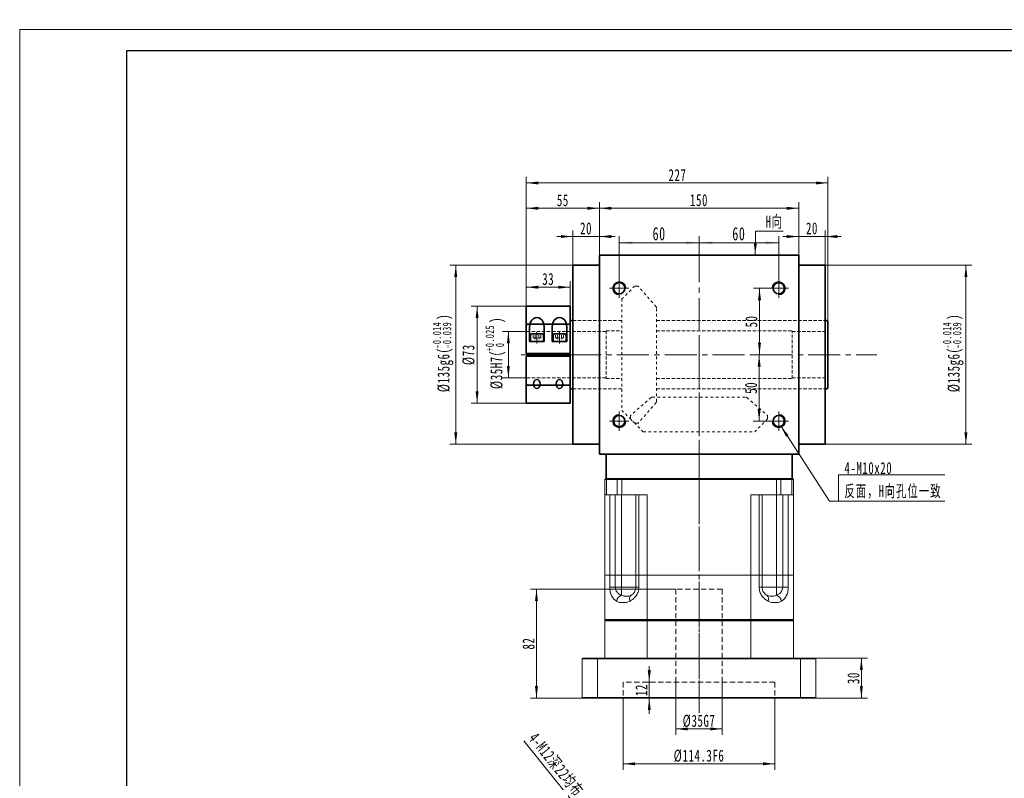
# Model space of a CAD drawing. Header units: millimetres. Extents: x 1532 to 2885, y -158 to 806.
# Tile 2 of 3: x 1532 to 2273, y 235 to 806. Entities that reach past the tile are written whole.
import ezdxf

# ---------------------------------------------------------------- set-up
doc = ezdxf.new("R2010")
doc.units = ezdxf.units.MM
doc.header["$LTSCALE"] = 2
for name, pattern in [('CENTER', [10.16, 6.35, -1.27, 1.27, -1.27]), ('DASHED', [0.75, 0.5, -0.25]), ('HIDDEN', [1.905, 1.27, -0.635]), ('点画线', [18, 12, -2, 2, -2]), ('虚线', [2, 1, -1])]:
    doc.linetypes.add(name, pattern=pattern)
doc.layers.get('0').update_dxf_attribs({"lineweight": 18})
for name, color, linetype, lineweight in [('3中心线层', 1, 'CENTER', 18), ('4虚线层', 6, 'DASHED', 18), ('EB0', 7, 'Continuous', 35), ('中心线层', 1, '点画线', 18), ('图框_外框线', 7, 'Continuous', 18), ('尺寸线层', 3, 'Continuous', 18), ('粗实线层', 7, 'Continuous', 35), ('虚线层', 6, '虚线', 18)]:
    doc.layers.add(name, color=color, linetype=linetype, lineweight=lineweight)
doc.styles.add('标准', font='txt', dxfattribs={"width": 0.667})
doc.dimstyles.new('a4-1-1.5', dxfattribs={"dimtxt": 4.5, "dimasz": 4.5, "dimexe": 2.25, "dimexo": 0, "dimgap": 0.75, "dimtad": 1, "dimdec": 3, "dimdsep": 46, "dimtxsty": '标准', "dimblk": '_CAXARROW', "dimcen": 0, "dimdle": 9, "dimazin": 2, "dimtfac": 0.707107, "dimtdec": 3, "dimtix": 1, "dimtmove": 2, "dimatfit": 3, "dimfxl": 0, "dimfrac": 2, "dimtolj": 1, "dimarcsym": 0})
doc.dimstyles.new('a4-1-3', dxfattribs={"dimtxt": 9, "dimasz": 9, "dimexe": 4.5, "dimexo": 0, "dimgap": 1.5, "dimtad": 1, "dimdec": 3, "dimdsep": 46, "dimtxsty": '标准', "dimblk": '_CAXARROW', "dimcen": 0, "dimdle": 18, "dimazin": 2, "dimtfac": 0.707107, "dimtdec": 3, "dimtix": 1, "dimtmove": 2, "dimatfit": 3, "dimfxl": 0, "dimfrac": 2, "dimtolj": 1, "dimarcsym": 0})

# ---------------------------------------------------------------- blocks, each defined once
blk = doc.blocks.new('*X7')
at = {"layer": '尺寸线层', "linetype": 'Continuous'}
for points in [[(1967.95, 193.07), (1963.16, 200.77), (1961.41, 199.36)], [(1975.5, 183.75), (1982.04, 177.46), (1980.29, 176.04)]]:
    blk.add_hatch(color=0, dxfattribs=at).paths.add_polyline_path(points, flags=0)
at = {"layer": '尺寸线层', "color": 0, "linetype": 'Continuous'}
blk.add_line((1911.49, 262.8), (1983.06, 174.42), dxfattribs=at)
at = {"layer": '尺寸线层', "color": 0, "insert": (1935.68, 244.69), "char_height": 9, "width": 117.2052, "attachment_point": 5, "rotation": 309.00096, "line_spacing_factor": 1.15057, "style": '标准'}
blk.add_mtext('\\T1.1;4-M12深22均布', dxfattribs=at)
blk = doc.blocks.new('_CAXARROW')
blk.add_hatch(color=0).paths.add_polyline_path([(0, 0), (-1, 0.125), (-1, -0.125)], flags=0)
blk = doc.blocks.new('45fgfg_1')
at = {"layer": '中心线层'}
for p, q in [((-24.5, -14.63), (-24.5, -5.8)), ((-7.5, -14.63), (-7.5, -5.8)), ((3.5, -23), (-35.5, -23))]:
    blk.add_line(p, q, dxfattribs=at)
at = {"layer": '粗实线层'}
for p, q in [((0.5, 13.5), (-32.5, 13.5)), ((-32.5, 13.5), (-32.5, -22)), ((0.5, 13.5), (0.5, -22)), ((-30, -13), (-30, -2.01)), ((-20.59, -7.3), (-28.41, -7.3)), ((-19, -13), (-19, -2.01)), ((-13, -13), (-13, -2.01)), ((-3.59, -7.3), (-11.41, -7.3)), ((-2, -13), (-2, -2.01)), ((-30, -13), (-19, -13)), ((-29.39, -8.28), (-29.39, -13)), ((-29.39, -13), (-19.61, -13)), ((-19.61, -13), (-19.61, -8.28)), ((-13, -13), (-2, -13)), ((-12.39, -8.28), (-12.39, -13)), ((-12.39, -13), (-2.61, -13)), ((-2.61, -13), (-2.61, -8.28)), ((-32.5, -22), (0.5, -22)), ((-32.5, -24), (0.5, -24)), ((-32.5, -24), (-32.5, -59.5)), ((0.5, -24), (0.5, -59.5)), ((-32.5, -59.5), (0.5, -59.5))]:
    blk.add_line(p, q, dxfattribs=at)
at = {"layer": '粗实线层', "color": 6, "linetype": '虚线'}
for p, q in [((-32, 0), (-32.5, 0.5)), ((-32, 0), (0, 0)), ((0, 0), (0.5, 0.5)), ((-32, -46), (-32.5, -46.5)), ((-32, -46), (0, -46)), ((0, -46), (0.5, -46.5))]:
    blk.add_line(p, q, dxfattribs=at)
at = {"layer": '粗实线层'}
for centre, start, end in [((-28.41, -8.28), 90, 180), ((-20.59, -8.28), 0, 90), ((-11.41, -8.28), 90, 180), ((-3.59, -8.28), 0, 90)]:
    blk.add_arc(centre, 0.978, start, end, dxfattribs=at)
for centre in [(-24.5, -2.01), (-7.5, -2.01)]:
    blk.add_ellipse(centre, major_axis=(0, 6.94), ratio=0.792286, start_param=4.712389, end_param=7.853982, dxfattribs=at)
for centre in [(-24.5, -45.1), (-7.5, -45.1)]:
    blk.add_ellipse(centre, major_axis=(0, 3.39), ratio=0.736723, dxfattribs=at)
at = {"layer": '虚线层'}
for p, q in [((-27.39, -10.3), (-27.39, -7.3)), ((-25.94, -10.3), (-25.94, -7.3)), ((-23.06, -10.3), (-23.06, -7.3)), ((-21.61, -10.3), (-21.61, -7.3)), ((-10.39, -10.3), (-10.39, -7.3)), ((-8.94, -10.3), (-8.94, -7.3)), ((-6.06, -10.3), (-6.06, -7.3)), ((-4.61, -10.3), (-4.61, -7.3)), ((-27.39, -10.3), (-24.5, -11.97)), ((-21.61, -10.3), (-24.5, -11.97)), ((-10.39, -10.3), (-7.5, -11.97)), ((-4.61, -10.3), (-7.5, -11.97))]:
    blk.add_line(p, q, dxfattribs=at)
for centre, radius, start, end in [((-26.67, -8.86), 1.61, 243.43495, 296.56505), ((-24.5, -4.82), 5.67, 255.25287, 284.74713), ((-22.33, -8.86), 1.61, 243.43495, 296.56505), ((-9.67, -8.86), 1.61, 243.43495, 296.56505), ((-7.5, -4.82), 5.67, 255.25287, 284.74713), ((-5.33, -8.86), 1.61, 243.43495, 296.56505)]:
    blk.add_arc(centre, radius, start, end, dxfattribs=at)
blk = doc.blocks.new('*X11')
at = {"layer": '尺寸线层', "linetype": 'Continuous'}
for points in [[(1983.43, 637.86), (1993.33, 639.09), (1993.33, 636.62)], [(2043.43, 637.86), (2033.53, 639.09), (2033.53, 636.62)]]:
    blk.add_hatch(color=0, dxfattribs=at).paths.add_polyline_path(points, flags=0)
at = {"layer": '尺寸线层', "color": 0, "linetype": 'Continuous'}
for p, q in [((1983.43, 610.82), (1983.43, 642.81)), ((1983.43, 637.86), (2043.43, 637.86)), ((2043.43, 631.57), (2043.43, 642.81))]:
    blk.add_line(p, q, dxfattribs=at)
at = {"layer": '尺寸线层', "color": 0, "insert": (2013.43, 644.56), "char_height": 9.9, "width": 19.8, "attachment_point": 5, "line_spacing_factor": 1.15057, "style": '标准'}
blk.add_mtext('\\T1.1;60', dxfattribs=at)
blk = doc.blocks.new('*X12')
at = {"layer": '尺寸线层', "linetype": 'Continuous'}
for points in [[(2043.43, 637.86), (2053.33, 636.62), (2053.33, 639.09)], [(2103.43, 637.86), (2093.53, 636.62), (2093.53, 639.09)]]:
    blk.add_hatch(color=0, dxfattribs=at).paths.add_polyline_path(points, flags=0)
at = {"layer": '尺寸线层', "color": 0, "linetype": 'Continuous'}
for p, q in [((2043.43, 631.57), (2043.43, 642.81)), ((2103.43, 637.86), (2043.43, 637.86)), ((2103.43, 610.82), (2103.43, 642.81))]:
    blk.add_line(p, q, dxfattribs=at)
at = {"layer": '尺寸线层', "color": 0, "insert": (2073.43, 644.56), "char_height": 9.9, "width": 19.8, "attachment_point": 5, "line_spacing_factor": 1.15057, "style": '标准'}
blk.add_mtext('\\T1.1;60', dxfattribs=at)
blk = doc.blocks.new('*X13')
at = {"layer": '尺寸线层', "linetype": 'Continuous'}
for points in [[(1968.43, 663.79), (1977.43, 664.91), (1977.43, 662.66)], [(2118.43, 663.79), (2109.43, 664.91), (2109.43, 662.66)]]:
    blk.add_hatch(color=0, dxfattribs=at).paths.add_polyline_path(points, flags=0)
at = {"layer": '尺寸线层', "color": 0, "linetype": 'Continuous'}
for p, q in [((1968.43, 628.57), (1968.43, 668.29)), ((2118.43, 628.57), (2118.43, 668.29)), ((1968.43, 663.79), (2118.43, 663.79))]:
    blk.add_line(p, q, dxfattribs=at)
at = {"layer": '尺寸线层', "color": 0, "insert": (2043.43, 669.88), "char_height": 9, "width": 26.8287, "attachment_point": 5, "line_spacing_factor": 1.15057, "style": '标准'}
blk.add_mtext('\\T1.1;150', dxfattribs=at)
blk = doc.blocks.new('*X14')
at = {"layer": '尺寸线层', "linetype": 'Continuous'}
for points in [[(1948.43, 642.52), (1939.43, 641.39), (1939.43, 643.64)], [(1968.43, 642.52), (1977.43, 641.39), (1977.43, 643.64)]]:
    blk.add_hatch(color=0, dxfattribs=at).paths.add_polyline_path(points, flags=0)
at = {"layer": '尺寸线层', "color": 0, "linetype": 'Continuous'}
for p, q in [((1948.43, 621.07), (1948.43, 647.02)), ((1968.43, 628.57), (1968.43, 647.02)), ((1980.43, 642.52), (1936.43, 642.52))]:
    blk.add_line(p, q, dxfattribs=at)
at = {"layer": '尺寸线层', "color": 0, "insert": (1958.43, 648.61), "char_height": 9, "width": 18.0996, "attachment_point": 5, "line_spacing_factor": 1.15057, "style": '标准'}
blk.add_mtext('\\T1.1;20', dxfattribs=at)
blk = doc.blocks.new('*X15')
at = {"layer": '尺寸线层', "linetype": 'Continuous'}
for points in [[(1913.43, 663.79), (1922.43, 662.66), (1922.43, 664.91)], [(1968.43, 663.79), (1959.43, 662.66), (1959.43, 664.91)]]:
    blk.add_hatch(color=0, dxfattribs=at).paths.add_polyline_path(points, flags=0)
at = {"layer": '尺寸线层', "color": 0, "linetype": 'Continuous'}
for p, q in [((1913.43, 590.07), (1913.43, 668.29)), ((1968.43, 628.57), (1968.43, 668.29)), ((1968.43, 663.79), (1913.43, 663.79))]:
    blk.add_line(p, q, dxfattribs=at)
at = {"layer": '尺寸线层', "color": 0, "insert": (1940.93, 669.8), "char_height": 9, "width": 18.0264, "attachment_point": 5, "line_spacing_factor": 1.15057, "style": '标准'}
blk.add_mtext('\\T1.1;55', dxfattribs=at)
blk = doc.blocks.new('*X16')
at = {"layer": '尺寸线层', "linetype": 'Continuous'}
for points in [[(1913.43, 604.36), (1922.43, 603.24), (1922.43, 605.49)], [(1946.43, 604.36), (1937.43, 603.24), (1937.43, 605.49)]]:
    blk.add_hatch(color=0, dxfattribs=at).paths.add_polyline_path(points, flags=0)
at = {"layer": '尺寸线层', "color": 0, "linetype": 'Continuous'}
for p, q in [((1913.43, 590.07), (1913.43, 608.86)), ((1946.43, 590.07), (1946.43, 608.86)), ((1946.43, 604.36), (1913.43, 604.36))]:
    blk.add_line(p, q, dxfattribs=at)
at = {"layer": '尺寸线层', "color": 0, "insert": (1929.93, 610.45), "char_height": 9, "width": 18, "attachment_point": 5, "line_spacing_factor": 1.15057, "style": '标准'}
blk.add_mtext('\\T1.1;33', dxfattribs=at)
blk = doc.blocks.new('*X17')
at = {"layer": '尺寸线层', "linetype": 'Continuous'}
for points in [[(2118.43, 642.52), (2109.43, 643.64), (2109.43, 641.39)], [(2138.43, 642.52), (2147.43, 643.64), (2147.43, 641.39)]]:
    blk.add_hatch(color=0, dxfattribs=at).paths.add_polyline_path(points, flags=0)
at = {"layer": '尺寸线层', "color": 0, "linetype": 'Continuous'}
for p, q in [((2118.43, 628.57), (2118.43, 647.02)), ((2138.43, 621.07), (2138.43, 647.02)), ((2106.43, 642.52), (2150.43, 642.52))]:
    blk.add_line(p, q, dxfattribs=at)
at = {"layer": '尺寸线层', "color": 0, "insert": (2128.43, 648.61), "char_height": 9, "width": 18.0996, "attachment_point": 5, "line_spacing_factor": 1.15057, "style": '标准'}
blk.add_mtext('\\T1.1;20', dxfattribs=at)
blk = doc.blocks.new('*X18')
at = {"layer": '尺寸线层', "linetype": 'Continuous'}
for points in [[(1913.43, 682.85), (1922.43, 681.72), (1922.43, 683.97)], [(2140.43, 682.85), (2131.43, 681.72), (2131.43, 683.97)]]:
    blk.add_hatch(color=0, dxfattribs=at).paths.add_polyline_path(points, flags=0)
at = {"layer": '尺寸线层', "color": 0, "linetype": 'Continuous'}
for p, q in [((1913.43, 590.07), (1913.43, 687.35)), ((2140.43, 682.85), (1913.43, 682.85)), ((2140.43, 578.32), (2140.43, 687.35))]:
    blk.add_line(p, q, dxfattribs=at)
at = {"layer": '尺寸线层', "color": 0, "insert": (2027.21, 688.77), "char_height": 9, "width": 25.4527, "attachment_point": 5, "line_spacing_factor": 1.15057, "style": '标准'}
blk.add_mtext('\\T1.1;227', dxfattribs=at)
blk = doc.blocks.new('*X20')
at = {"layer": '尺寸线层', "color": 0, "char_height": 9, "attachment_point": 1, "rotation": 90, "line_spacing_factor": 1.15057, "style": '标准'}
for s, insert, width in [('\\T1.1;{\\H0.707107x;+0.025}', (1882.75, 555.94), 78.481), ('\\T1.1;)', (1886.41, 577.47), 207.1817), ('\\T1.1;%%C35H7(', (1886.41, 527.68), 207.1817), ('\\T1.1;{\\H0.707107x;0}', (1890.35, 559.29), 78.481)]:
    blk.add_mtext(s, dxfattribs=dict(at, insert=insert, width=width))
blk = doc.blocks.new('*X19')
at = {"layer": '尺寸线层', "linetype": 'Continuous'}
for points in [[(1899.94, 571.07), (1901.06, 562.07), (1898.81, 562.07)], [(1899.94, 536.07), (1901.06, 545.07), (1898.81, 545.07)]]:
    blk.add_hatch(color=0, dxfattribs=at).paths.add_polyline_path(points, flags=0)
at = {"layer": '尺寸线层', "color": 0, "linetype": 'Continuous'}
for p, q in [((1913.43, 571.07), (1895.44, 571.07)), ((1899.94, 571.07), (1899.94, 536.07)), ((1913.43, 536.07), (1895.44, 536.07))]:
    blk.add_line(p, q, dxfattribs=at)
at = {"layer": '尺寸线层', "color": 0}
blk.add_blockref('*X20', (0, 0), dxfattribs=at)
blk = doc.blocks.new('*X21')
at = {"layer": '尺寸线层', "linetype": 'Continuous'}
for points in [[(1876.4, 590.07), (1877.52, 581.07), (1875.27, 581.07)], [(1876.4, 517.07), (1877.52, 526.07), (1875.27, 526.07)]]:
    blk.add_hatch(color=0, dxfattribs=at).paths.add_polyline_path(points, flags=0)
at = {"layer": '尺寸线层', "color": 0, "linetype": 'Continuous'}
for p, q in [((1913.43, 590.07), (1871.9, 590.07)), ((1876.4, 590.07), (1876.4, 517.07)), ((1913.43, 517.07), (1871.9, 517.07))]:
    blk.add_line(p, q, dxfattribs=at)
at = {"layer": '尺寸线层', "color": 0, "insert": (1870.05, 553.57), "char_height": 9, "width": 31.7518, "attachment_point": 5, "rotation": 90, "line_spacing_factor": 1.15057, "style": '标准'}
blk.add_mtext('\\T1.1;%%C73', dxfattribs=at)
blk = doc.blocks.new('*X23')
at = {"layer": '尺寸线层', "color": 0, "char_height": 9, "attachment_point": 1, "rotation": 90, "line_spacing_factor": 1.15057, "style": '标准'}
for s, insert, width in [('\\T1.1;{\\H0.707107x;-0.014}', (1842.96, 558.22), 78.481), ('\\T1.1;)', (1846.62, 579.82), 225.9644), ('\\T1.1;{\\H0.707107x;-0.039}', (1850.56, 558.22), 78.481), ('\\T1.1;%%C135g6(', (1846.62, 525.33), 225.9644)]:
    blk.add_mtext(s, dxfattribs=dict(at, insert=insert, width=width))
blk = doc.blocks.new('*X22')
at = {"layer": '尺寸线层', "linetype": 'Continuous'}
for points in [[(1860.36, 621.07), (1861.48, 612.07), (1859.23, 612.07)], [(1860.36, 486.07), (1861.48, 495.07), (1859.23, 495.07)]]:
    blk.add_hatch(color=0, dxfattribs=at).paths.add_polyline_path(points, flags=0)
at = {"layer": '尺寸线层', "color": 0, "linetype": 'Continuous'}
for p, q in [((1948.43, 621.07), (1855.86, 621.07)), ((1860.36, 621.07), (1860.36, 486.07)), ((1948.43, 486.07), (1855.86, 486.07))]:
    blk.add_line(p, q, dxfattribs=at)
at = {"layer": '尺寸线层', "color": 0}
blk.add_blockref('*X23', (0, 0), dxfattribs=at)
blk = doc.blocks.new('*X24')
at = {"layer": '尺寸线层', "linetype": 'Continuous'}
for points in [[(2088.95, 603.57), (2090.08, 594.57), (2087.83, 594.57)], [(2088.95, 553.57), (2090.08, 562.57), (2087.83, 562.57)]]:
    blk.add_hatch(color=0, dxfattribs=at).paths.add_polyline_path(points, flags=0)
at = {"layer": '尺寸线层', "color": 0, "linetype": 'Continuous'}
for p, q in [((2096.18, 603.57), (2084.45, 603.57)), ((2088.95, 603.57), (2088.95, 553.57)), ((2099.96, 553.57), (2084.45, 553.57))]:
    blk.add_line(p, q, dxfattribs=at)
at = {"layer": '尺寸线层', "color": 0, "insert": (2082.86, 578.57), "char_height": 9, "width": 18, "attachment_point": 5, "rotation": 90, "line_spacing_factor": 1.15057, "style": '标准'}
blk.add_mtext('\\T1.1;50', dxfattribs=at)
blk = doc.blocks.new('*X25')
at = {"layer": '尺寸线层', "linetype": 'Continuous'}
for points in [[(2088.68, 553.57), (2089.81, 544.57), (2087.56, 544.57)], [(2088.68, 503.57), (2089.81, 512.57), (2087.56, 512.57)]]:
    blk.add_hatch(color=0, dxfattribs=at).paths.add_polyline_path(points, flags=0)
at = {"layer": '尺寸线层', "color": 0, "linetype": 'Continuous'}
for p, q in [((2097.87, 553.57), (2084.18, 553.57)), ((2088.68, 553.57), (2088.68, 503.57)), ((2096.18, 503.57), (2084.18, 503.57))]:
    blk.add_line(p, q, dxfattribs=at)
at = {"layer": '尺寸线层', "color": 0, "insert": (2082.59, 528.57), "char_height": 9, "width": 18, "attachment_point": 5, "rotation": 90, "line_spacing_factor": 1.15057, "style": '标准'}
blk.add_mtext('\\T1.1;50', dxfattribs=at)
blk = doc.blocks.new('*X26')
at = {"layer": '尺寸线层', "linetype": 'Continuous'}
blk.add_hatch(color=0, dxfattribs=at).paths.add_polyline_path([(-43.43, 56.55), (-37.58, 49.61), (-39.47, 48.39)], flags=0)
at = {"layer": '尺寸线层', "color": 0, "linetype": 'Continuous'}
blk.add_line((-43.43, 56.55), (-6.72, 0), dxfattribs=at)
at = {"layer": '尺寸线层', "color": 0}
for p, q in [((0, 19.66), (79.95, 19.66)), ((0, 0), (0, 19.66)), ((-6.72, 0), (0, 0)), ((0, 0), (79.95, 0))]:
    blk.add_line(p, q, dxfattribs=at)
at = {"layer": '尺寸线层', "color": 0, "insert": (4.5, 1.8), "char_height": 9, "width": 150.9096, "attachment_point": 7, "line_spacing_factor": 1.15057, "style": '标准'}
blk.add_mtext('\\T1.1;4-M10x20\\P反面，H向孔位一致', dxfattribs=at)
blk = doc.blocks.new('*X27')
at = {"layer": '尺寸线层', "linetype": 'Continuous'}
blk.add_hatch(color=0, dxfattribs=at).paths.add_polyline_path([(-3.41, -17.97), (-4.33, -8.94), (-2.08, -8.99)], flags=0)
at = {"layer": '尺寸线层', "color": 0, "linetype": 'Continuous'}
blk.add_line((-3.41, -17.97), (-3, 0), dxfattribs=at)
at = {"layer": '尺寸线层', "color": 0}
for p, q in [((-3, 0), (0, 0)), ((0, 0), (17.75, 0)), ((0, 0), (0, 0))]:
    blk.add_line(p, q, dxfattribs=at)
at = {"layer": '尺寸线层', "color": 0, "insert": (4.5, 1.8), "char_height": 9, "width": 26.5093, "attachment_point": 7, "line_spacing_factor": 1.15057, "style": '标准'}
blk.add_mtext('\\T1.1;H向', dxfattribs=at)
blk = doc.blocks.new('*X38')
at = {"layer": '尺寸线层', "color": 0, "char_height": 9, "attachment_point": 1, "rotation": 90, "line_spacing_factor": 1.15057, "style": '标准'}
for s, insert, width in [('\\T1.1;{\\H0.707107x;-0.014}', (2226.9, 558.22), 78.481), ('\\T1.1;)', (2230.57, 579.82), 225.9644), ('\\T1.1;{\\H0.707107x;-0.039}', (2234.5, 558.22), 78.481), ('\\T1.1;%%C135g6(', (2230.57, 525.33), 225.9644)]:
    blk.add_mtext(s, dxfattribs=dict(at, insert=insert, width=width))
blk = doc.blocks.new('*X37')
at = {"layer": '尺寸线层', "linetype": 'Continuous'}
for points in [[(2244.3, 621.07), (2245.43, 612.07), (2243.18, 612.07)], [(2244.3, 486.07), (2245.43, 495.07), (2243.18, 495.07)]]:
    blk.add_hatch(color=0, dxfattribs=at).paths.add_polyline_path(points, flags=0)
at = {"layer": '尺寸线层', "color": 0, "linetype": 'Continuous'}
for p, q in [((2138.43, 621.07), (2248.8, 621.07)), ((2244.3, 621.07), (2244.3, 486.07)), ((2138.43, 486.07), (2248.8, 486.07))]:
    blk.add_line(p, q, dxfattribs=at)
at = {"layer": '尺寸线层', "color": 0}
blk.add_blockref('*X38', (0, 0), dxfattribs=at)
blk = doc.blocks.new('*X39')
at = {"layer": '尺寸线层', "linetype": 'Continuous'}
for points in [[(2165.62, 325.07), (2164.49, 316.07), (2166.74, 316.07)], [(2165.62, 295.07), (2164.49, 304.07), (2166.74, 304.07)]]:
    blk.add_hatch(color=0, dxfattribs=at).paths.add_polyline_path(points, flags=0)
at = {"layer": '尺寸线层', "color": 0, "linetype": 'Continuous'}
for p, q in [((2130.93, 325.07), (2170.12, 325.07)), ((2165.62, 295.07), (2165.62, 325.07)), ((2130.93, 295.07), (2170.12, 295.07))]:
    blk.add_line(p, q, dxfattribs=at)
at = {"layer": '尺寸线层', "color": 0, "insert": (2159.69, 310.07), "char_height": 9, "width": 18, "attachment_point": 5, "rotation": 90, "line_spacing_factor": 1.15057, "style": '标准'}
blk.add_mtext('\\T1.1;30', dxfattribs=at)
blk = doc.blocks.new('*X40')
at = {"layer": '尺寸线层', "linetype": 'Continuous'}
for points in [[(2025.93, 271.8), (2034.93, 272.93), (2034.93, 270.68)], [(2060.93, 271.8), (2051.93, 272.93), (2051.93, 270.68)]]:
    blk.add_hatch(color=0, dxfattribs=at).paths.add_polyline_path(points, flags=0)
at = {"layer": '尺寸线层', "color": 0, "linetype": 'Continuous'}
for p, q in [((2025.93, 307.07), (2025.93, 267.3)), ((2060.93, 307.07), (2060.93, 267.3)), ((2025.93, 271.8), (2060.93, 271.8))]:
    blk.add_line(p, q, dxfattribs=at)
at = {"layer": '尺寸线层', "color": 0, "insert": (2043.43, 277.73), "char_height": 9, "width": 44.769, "attachment_point": 5, "line_spacing_factor": 1.15057, "style": '标准'}
blk.add_mtext('\\T1.1;%%C35G7', dxfattribs=at)
blk = doc.blocks.new('*X41')
at = {"layer": '尺寸线层', "linetype": 'Continuous'}
for points in [[(1986.28, 245.54), (1995.28, 246.67), (1995.28, 244.42)], [(2100.58, 245.54), (2091.58, 246.67), (2091.58, 244.42)]]:
    blk.add_hatch(color=0, dxfattribs=at).paths.add_polyline_path(points, flags=0)
at = {"layer": '尺寸线层', "color": 0, "linetype": 'Continuous'}
for p, q in [((1986.28, 295.07), (1986.28, 241.04)), ((2100.58, 295.07), (2100.58, 241.04)), ((1986.28, 245.54), (2100.58, 245.54))]:
    blk.add_line(p, q, dxfattribs=at)
at = {"layer": '尺寸线层', "color": 0, "insert": (2043.43, 251.47), "char_height": 9, "width": 73.0098, "attachment_point": 5, "line_spacing_factor": 1.15057, "style": '标准'}
blk.add_mtext('\\T1.1;%%C114.3F6', dxfattribs=at)
blk = doc.blocks.new('*X42')
at = {"layer": '尺寸线层', "linetype": 'Continuous'}
for points in [[(2005.99, 307.07), (2004.86, 316.07), (2007.11, 316.07)], [(2005.99, 295.07), (2004.86, 286.07), (2007.11, 286.07)]]:
    blk.add_hatch(color=0, dxfattribs=at).paths.add_polyline_path(points, flags=0)
at = {"layer": '尺寸线层', "color": 0, "linetype": 'Continuous'}
for p, q in [((2005.99, 283.07), (2005.99, 319.07)), ((2004.02, 307.07), (2010.49, 307.07)), ((2004.02, 295.07), (2010.49, 295.07))]:
    blk.add_line(p, q, dxfattribs=at)
at = {"layer": '尺寸线层', "color": 0, "insert": (2000.06, 301.07), "char_height": 9, "width": 18, "attachment_point": 5, "rotation": 90, "line_spacing_factor": 1.15057, "style": '标准'}
blk.add_mtext('\\T1.1;12', dxfattribs=at)
blk = doc.blocks.new('*X43')
at = {"layer": '尺寸线层', "linetype": 'Continuous'}
for points in [[(1921.1, 377.07), (1919.97, 368.07), (1922.22, 368.07)], [(1921.1, 295.07), (1919.97, 304.07), (1922.22, 304.07)]]:
    blk.add_hatch(color=0, dxfattribs=at).paths.add_polyline_path(points, flags=0)
at = {"layer": '尺寸线层', "color": 0, "linetype": 'Continuous'}
for p, q in [((2025.93, 377.07), (1916.6, 377.07)), ((1921.1, 295.07), (1921.1, 377.07)), ((1955.93, 295.07), (1916.6, 295.07))]:
    blk.add_line(p, q, dxfattribs=at)
at = {"layer": '尺寸线层', "color": 0, "insert": (1915.17, 336.07), "char_height": 9, "width": 18, "attachment_point": 5, "rotation": 90, "line_spacing_factor": 1.15057, "style": '标准'}
blk.add_mtext('\\T1.1;82', dxfattribs=at)

msp = doc.modelspace()

# ---------------------------------------------------------------- linework, layer by layer
at = {"color": 6, "linetype": '虚线', "lineweight": 18}
for p, q in [((1995.0757, 605.2229), (1985.4257, 595.5729)), ((1995.0757, 605.2229), (1997.2007, 605.2229)), ((2011.1742, 589.4927), (1997.9592, 604.8746)), ((1985.4257, 595.5729), (1985.4257, 511.5729)), ((2011.4157, 518.3047), (2011.4157, 588.8411)), ((2007.5059, 521.3214), (1992.1241, 508.1064)), ((2008.1575, 521.5629), (2078.6939, 521.5629)), ((2079.3456, 521.3214), (2094.7274, 508.1064)), ((1995.0757, 501.9229), (1985.4257, 511.5729)), ((2011.1742, 517.6531), (1997.9592, 502.2712)), ((1991.7757, 505.2229), (1991.7757, 507.3479)), ((1991.7757, 505.2229), (2001.4257, 495.5729)), ((2095.0757, 505.2229), (2085.4257, 495.5729)), ((2095.0757, 505.2229), (2095.0757, 507.3479)), ((1995.0757, 501.9229), (1997.2007, 501.9229)), ((2001.4257, 495.5729), (2085.4257, 495.5729))]:
    msp.add_line(p, q, dxfattribs=at)
at = {"color": 7, "linetype": 'Continuous', "lineweight": 15}
for p, q in [((1972.9257, 460.0729), (1972.4257, 459.5729)), ((1972.4257, 448.0729), (1972.4257, 459.5729)), ((1973.6757, 459.5729), (1972.4257, 459.5729)), ((1972.9257, 460.0729), (1974.0507, 460.0729)), ((1974.0507, 460.0729), (1973.6757, 459.5729)), ((1981.912, 459.5729), (1973.6757, 459.5729)), ((1973.6757, 459.5729), (1973.6757, 448.0729)), ((1974.0507, 460.0729), (1982.2427, 460.0729)), ((1982.2427, 460.0729), (1981.912, 459.5729)), ((1981.912, 448.0729), (1981.912, 459.5729)), ((1985.2192, 459.5729), (1981.912, 459.5729)), ((1982.2427, 460.0729), (1985.2192, 460.0729)), ((1985.2192, 460.0729), (2101.6323, 460.0729)), ((1985.2192, 460.0729), (1985.2192, 459.5729)), ((2101.6323, 459.5729), (1985.2192, 459.5729)), ((1985.2192, 459.5729), (1985.2192, 448.0729)), ((2101.6323, 460.0729), (2104.6087, 460.0729)), ((2101.6323, 460.0729), (2101.6323, 459.5729)), ((2104.9394, 459.5729), (2101.6323, 459.5729)), ((2101.6323, 448.0729), (2101.6323, 459.5729)), ((2104.9394, 459.5729), (2104.6087, 460.0729)), ((2104.6087, 460.0729), (2112.8007, 460.0729)), ((2104.9394, 459.5729), (2104.9394, 448.0729)), ((2113.1757, 459.5729), (2104.9394, 459.5729)), ((2113.1757, 459.5729), (2112.8007, 460.0729)), ((2112.8007, 460.0729), (2113.9257, 460.0729)), ((2113.1757, 448.0729), (2113.1757, 459.5729)), ((2114.4257, 459.5729), (2113.1757, 459.5729)), ((2114.4257, 459.5729), (2113.9257, 460.0729)), ((2114.4257, 459.5729), (2114.4257, 448.0729)), ((1973.6757, 448.0729), (1972.4257, 448.0729)), ((1972.4257, 387.5729), (1972.4257, 448.0729)), ((1981.912, 448.0729), (1973.6757, 448.0729)), ((1976.2746, 387.5729), (1976.2746, 448.0729)), ((1980.4198, 448.0729), (1980.4198, 387.5729)), ((1985.2192, 448.0729), (1981.912, 448.0729)), ((1985.0894, 448.0729), (1985.0894, 387.5729)), ((2004.4386, 448.0729), (1985.2192, 448.0729)), ((1995.9257, 387.5729), (1995.9257, 448.0729)), ((1998.1297, 448.0729), (1998.1297, 387.5729)), ((2004.4386, 448.0729), (2004.4386, 387.5729)), ((2101.6323, 448.0729), (2082.4129, 448.0729)), ((2082.4129, 387.5729), (2082.4129, 448.0729)), ((2088.7218, 387.5729), (2088.7218, 448.0729)), ((2090.9257, 448.0729), (2090.9257, 387.5729)), ((2104.9394, 448.0729), (2101.6323, 448.0729)), ((2101.762, 448.0729), (2101.762, 387.5729)), ((2113.1757, 448.0729), (2104.9394, 448.0729)), ((2106.4317, 387.5729), (2106.4317, 448.0729)), ((2110.5768, 448.0729), (2110.5768, 387.5729)), ((2114.4257, 448.0729), (2113.1757, 448.0729)), ((2114.4257, 448.0729), (2114.4257, 387.5729)), ((1976.2746, 387.5729), (1972.4257, 387.5729)), ((1972.4257, 387.5729), (1972.4257, 354.0729)), ((1976.2746, 387.5729), (1972.4257, 387.5729)), ((1976.2746, 378.5729), (1976.2746, 387.5729)), ((1976.2746, 387.5729), (1980.4198, 387.5729)), ((1980.4198, 387.5729), (1976.2746, 387.5729)), ((1980.4198, 387.5729), (1980.4198, 378.5729)), ((1985.0894, 387.5729), (1980.4198, 387.5729)), ((1980.4198, 387.5729), (1985.0894, 387.5729)), ((1985.0894, 378.5729), (1985.0894, 387.5729)), ((1995.9257, 387.5729), (1985.0894, 387.5729)), ((1985.0894, 387.5729), (1995.9257, 387.5729)), ((1995.9257, 378.5729), (1995.9257, 387.5729)), ((1995.9257, 387.5729), (1998.1297, 387.5729)), ((1998.1297, 387.5729), (1995.9257, 387.5729)), ((1998.1297, 387.5729), (1998.1297, 378.5729)), ((2004.4386, 387.5729), (1998.1297, 387.5729)), ((2004.4386, 387.5729), (1998.1297, 387.5729)), ((2004.4386, 354.0729), (2004.4386, 387.5729)), ((2082.4129, 387.5729), (2004.4386, 387.5729)), ((2082.4129, 387.5729), (2004.4386, 387.5729)), ((2082.4129, 387.5729), (2082.4129, 354.0729)), ((2088.7218, 387.5729), (2082.4129, 387.5729)), ((2088.7218, 387.5729), (2082.4129, 387.5729)), ((2088.7218, 378.5729), (2088.7218, 387.5729)), ((2088.7218, 387.5729), (2090.9257, 387.5729)), ((2090.9257, 387.5729), (2088.7218, 387.5729)), ((2090.9257, 387.5729), (2090.9257, 378.5729)), ((2101.762, 387.5729), (2090.9257, 387.5729)), ((2090.9257, 387.5729), (2101.762, 387.5729)), ((2101.762, 378.5729), (2101.762, 387.5729)), ((2106.4317, 387.5729), (2101.762, 387.5729)), ((2101.762, 387.5729), (2106.4317, 387.5729)), ((2106.4317, 378.5729), (2106.4317, 387.5729)), ((2106.4317, 387.5729), (2110.5768, 387.5729)), ((2110.5768, 387.5729), (2106.4317, 387.5729)), ((2110.5768, 387.5729), (2110.5768, 378.5729)), ((2114.4257, 387.5729), (2110.5768, 387.5729)), ((2114.4257, 387.5729), (2110.5768, 387.5729)), ((2114.4257, 354.0729), (2114.4257, 387.5729)), ((1976.2746, 378.5729), (1980.4198, 378.5729)), ((1980.4198, 378.5729), (1985.0894, 378.5729)), ((1985.0894, 378.5729), (1995.9257, 378.5729)), ((1985.0894, 378.5729), (1985.0894, 372.4409)), ((1998.1297, 378.5729), (1995.9257, 378.5729)), ((2088.7218, 378.5729), (2090.9257, 378.5729)), ((2090.9257, 378.5729), (2101.762, 378.5729)), ((2101.762, 378.5729), (2101.762, 372.4409)), ((2101.762, 378.5729), (2106.4317, 378.5729)), ((2110.5768, 378.5729), (2106.4317, 378.5729)), ((1972.4257, 354.0729), (2004.4386, 354.0729)), ((2004.4386, 353.0729), (1972.4257, 353.0729)), ((1972.4257, 325.0729), (1972.4257, 353.0729)), ((2004.567, 353.5729), (1972.9257, 353.5729)), ((1972.9257, 353.5729), (2004.567, 353.5729)), ((2004.4386, 354.0729), (2082.4129, 354.0729)), ((2004.4386, 325.0729), (2004.4386, 353.0729)), ((2082.4129, 353.0729), (2004.4386, 353.0729)), ((2082.2844, 353.5729), (2004.567, 353.5729)), ((2004.567, 353.5729), (2082.2844, 353.5729)), ((2113.9257, 353.5729), (2082.2844, 353.5729)), ((2082.2844, 353.5729), (2113.9257, 353.5729)), ((2082.4129, 354.0729), (2114.4257, 354.0729)), ((2082.4129, 325.0729), (2082.4129, 353.0729)), ((2114.4257, 353.0729), (2082.4129, 353.0729)), ((2114.4257, 325.0729), (2114.4257, 353.0729)), ((1967.0828, 324.5729), (1955.4257, 324.5729)), ((1955.4257, 324.5729), (1955.4257, 295.5729)), ((1955.9257, 325.0729), (1967.2696, 325.0729)), ((1967.0828, 295.5729), (1967.0828, 324.5729)), ((2119.7687, 324.5729), (1967.0828, 324.5729)), ((1967.2696, 325.0729), (2119.5818, 325.0729)), ((2119.5818, 325.0729), (2130.9257, 325.0729)), ((2119.7687, 324.5729), (2119.7687, 295.5729)), ((2131.4257, 324.5729), (2119.7687, 324.5729)), ((2131.4257, 295.5729), (2131.4257, 324.5729)), ((1955.4257, 295.5729), (1967.0828, 295.5729)), ((1967.2696, 295.0729), (1955.9257, 295.0729)), ((1967.0828, 295.5729), (2119.7687, 295.5729)), ((2119.5818, 295.0729), (1967.2696, 295.0729)), ((2130.9257, 295.0729), (2119.5818, 295.0729)), ((2119.7687, 295.5729), (2131.4257, 295.5729))]:
    msp.add_line(p, q, dxfattribs=at)
at = {"color": 6, "linetype": '虚线', "lineweight": 18}
for centre, start, end in [((1997.2007, 604.2229), 40.667, 90), ((2010.4157, 588.8411), 0, 40.667), ((2008.1575, 520.5629), 90, 130.667), ((2078.6939, 520.5629), 49.333, 90), ((2010.4157, 518.3047), 319.333, 360), ((1992.7757, 507.3479), 130.667, 180), ((2094.0757, 507.3479), 360, 49.333), ((1997.2007, 502.9229), 270, 319.333)]:
    msp.add_arc(centre, 1, start, end, dxfattribs=at)
at = {"color": 7, "linetype": 'Continuous', "lineweight": 15}
for centre, radius, start, end in [((1987.5501, 366.4133), 6.5105, 112.2070384, 165.3405406), ((1994.7336, 369.7388), 3.6352, 131.9843146, 207.4873194), ((2092.1178, 369.7388), 3.6352, 332.5127745, 48.0156859), ((2099.3013, 366.4133), 6.5105, 14.6594742, 67.793002)]:
    msp.add_arc(centre, radius, start, end, dxfattribs=at)
for points, knots in [([(1981.2515, 368.061), (1980.6033, 368.5294), (1979.5903, 369.2615), (1978.4456, 370.7218), (1977.6715, 372.0409), (1977.0582, 373.5221), (1976.613, 375.1139), (1976.3297, 376.8166), (1976.293, 377.9875), (1976.2746, 378.5729)], [0, 0, 0, 0, 2.87535003, 4.49339855, 6.11019318, 7.62575647, 9.140182, 10.63867492, 12.13662643, 12.13662643, 12.13662643, 12.13662643]), ([(1980.4198, 378.5729), (1980.4661, 377.9853), (1980.5206, 377.2944), (1980.9476, 375.9946), (1981.7255, 374.6343), (1983.252, 373.2669), (1984.4887, 372.711), (1985.0894, 372.4409)], [0, 0, 0, 0, 1.58288668, 1.86126394, 3.83202637, 6.0832257, 8.20998106, 8.20998106, 8.20998106, 8.20998106]), ([(1998.1297, 378.5729), (1998.0932, 377.881), (1998.0263, 376.6133), (1997.5383, 374.8546), (1997.0193, 373.6361), (1996.3401, 372.4034), (1995.4806, 371.1846), (1994.2216, 369.8855), (1992.8848, 368.8327), (1991.9676, 368.3183), (1991.5088, 368.061)], [0, 0, 0, 0, 1.90346265, 3.4872403, 5.07199036, 5.67428425, 7.58473545, 9.49727225, 11.28008057, 13.06388852, 13.06388852, 13.06388852, 13.06388852]), ([(1992.302, 372.4409), (1992.7954, 372.7541), (1993.5369, 373.2247), (1994.4595, 374.2442), (1995.1446, 375.2643), (1995.5997, 376.3546), (1995.8735, 377.5191), (1995.9057, 378.1679), (1995.9257, 378.5729)], [0, 0, 0, 0, 2.21348377, 3.32594096, 4.43619248, 5.87429024, 6.47272674, 7.46705315, 7.46705315, 7.46705315, 7.46705315]), ([(2095.3426, 368.061), (2094.5486, 368.5294), (2093.3076, 369.2615), (2091.7902, 370.7218), (2090.732, 372.0409), (2089.8652, 373.5221), (2089.2208, 375.1139), (2088.804, 376.8166), (2088.7492, 377.9875), (2088.7218, 378.5729)], [0, 0, 0, 0, 3.09457451, 4.83598636, 6.57604871, 8.20716049, 9.83704954, 11.44979115, 13.06194956, 13.06194956, 13.06194956, 13.06194956]), ([(2090.9257, 378.5729), (2090.966, 377.9853), (2091.0134, 377.2944), (2091.3775, 375.9946), (2092.029, 374.6343), (2093.2365, 373.2669), (2094.1202, 372.711), (2094.5495, 372.4409)], [0, 0, 0, 0, 1.43919666, 1.69230368, 3.48416635, 5.53100915, 7.4647019, 7.4647019, 7.4647019, 7.4647019]), ([(2101.762, 372.4409), (2102.4509, 372.7541), (2103.4859, 373.2247), (2104.6653, 374.2442), (2105.5131, 375.2643), (2106.0522, 376.3546), (2106.3715, 377.5191), (2106.4086, 378.1679), (2106.4317, 378.5729)], [0, 0, 0, 0, 2.43466541, 3.65828581, 4.87947641, 6.46127306, 7.1195092, 8.21319224, 8.21319224, 8.21319224, 8.21319224]), ([(2110.5768, 378.5729), (2110.5523, 377.881), (2110.5073, 376.6133), (2110.1753, 374.8546), (2109.8154, 373.6361), (2109.3361, 372.4034), (2108.7173, 371.1846), (2107.7747, 369.8855), (2106.7334, 368.8327), (2105.9778, 368.3183), (2105.6, 368.061)], [0, 0, 0, 0, 1.76880186, 3.24053503, 4.71317204, 5.27285582, 7.04815266, 8.82538622, 10.4820678, 12.13968035, 12.13968035, 12.13968035, 12.13968035]), ([(1985.0894, 372.4409), (1985.5048, 372.2738), (1986.7388, 371.7774), (1988.754, 371.7344), (1990.6395, 371.7652), (1991.7433, 372.2139), (1992.302, 372.4409)], [0, 0, 0, 0, 1.24749681, 3.70559341, 5.53544568, 7.41027591, 7.41027591, 7.41027591, 7.41027591]), ([(2094.5495, 372.4409), (2094.922, 372.2738), (2096.0283, 371.7774), (2097.6851, 371.7344), (2099.8687, 371.7652), (2101.1258, 372.2139), (2101.762, 372.4409)], [0, 0, 0, 0, 1.2474284, 3.70537927, 5.53512978, 7.40984781, 7.40984781, 7.40984781, 7.40984781]), ([(1991.5088, 368.061), (1991.4478, 368.03), (1990.5387, 367.568), (1988.7167, 367.005), (1986.429, 366.8273), (1984.516, 366.9327), (1982.8516, 367.24), (1981.8119, 367.7734), (1981.2515, 368.061)], [0, 0, 0, 0, 0.18420837, 2.74643248, 5.31984955, 7.00092447, 8.68033711, 10.64337142, 10.64337142, 10.64337142, 10.64337142]), ([(2105.6, 368.061), (2105.5489, 368.03), (2104.7884, 367.568), (2103.1889, 367.005), (2101.0059, 366.8273), (2099.034, 366.9327), (2097.2248, 367.24), (2096.0018, 367.7734), (2095.3426, 368.061)], [0, 0, 0, 0, 0.18420907, 2.74644458, 5.31987138, 7.00095458, 8.68037162, 10.64341167, 10.64341167, 10.64341167, 10.64341167])]:
    msp.add_open_spline(points, degree=3, knots=knots, dxfattribs=at)
for points in [[(1972.9257, 353.5729), (1972.4257, 354.0729)], [(1972.4257, 353.0729), (1972.9257, 353.5729)], [(2004.4386, 354.0729), (2004.567, 353.5729)], [(2004.567, 353.5729), (2004.4386, 353.0729)], [(2082.4129, 354.0729), (2082.2844, 353.5729)], [(2082.2844, 353.5729), (2082.4129, 353.0729)], [(2114.4257, 354.0729), (2113.9257, 353.5729)], [(2113.9257, 353.5729), (2114.4257, 353.0729)], [(1955.4257, 324.5729), (1955.9257, 325.0729)], [(1967.2696, 325.0729), (1967.0828, 324.5729)], [(2119.5818, 325.0729), (2119.7687, 324.5729)], [(2130.9257, 325.0729), (2131.4257, 324.5729)], [(1955.4257, 295.5729), (1955.9257, 295.0729)], [(1967.0828, 295.5729), (1967.2696, 295.0729)], [(2119.7687, 295.5729), (2119.5818, 295.0729)], [(2130.9257, 295.0729), (2131.4257, 295.5729)]]:
    msp.add_open_spline(points, degree=1, dxfattribs=at)
at = {"layer": '3中心线层'}
msp.add_line((2043.4257, 565.761), (2043.4257, 282.7536), dxfattribs=at)
at = {"layer": '4虚线层', "lineweight": 15, "ltscale": 4}
for p, q in [((2060.9257, 377.0729), (2025.9257, 377.0729)), ((2025.9257, 377.0729), (2025.9257, 307.0729)), ((2060.9257, 307.0729), (2060.9257, 377.0729)), ((1986.2757, 307.0729), (1986.2757, 295.0729)), ((2100.5757, 307.0729), (1986.2757, 307.0729)), ((2100.5757, 307.0729), (2100.5757, 295.0729))]:
    msp.add_line(p, q, dxfattribs=at)
at = {"layer": 'EB0', "linetype": 'Continuous', "lineweight": 35}
for p, q in [((1973.4257, 460.0729), (2113.4257, 460.0729)), ((1974.0507, 460.0729), (1982.2427, 460.0729)), ((1982.2427, 460.0729), (1985.2192, 460.0729)), ((1985.2192, 460.0729), (2101.6323, 460.0729)), ((2101.6323, 460.0729), (2104.6087, 460.0729)), ((2104.6087, 460.0729), (2112.8007, 460.0729))]:
    msp.add_line(p, q, dxfattribs=at)
at = {"layer": '中心线层'}
for p, q in [((2043.4257, 284.1854), (2043.4257, 631.5729)), ((1983.4257, 596.3229), (1983.4257, 610.8229)), ((2103.4257, 596.3229), (2103.4257, 610.8229)), ((1976.1757, 603.5729), (1990.6757, 603.5729)), ((2110.6757, 603.5729), (2096.1757, 603.5729)), ((1909.69, 553.5729), (2177.1614, 553.5729)), ((1983.4257, 510.8229), (1983.4257, 496.3229)), ((2103.4257, 510.8229), (2103.4257, 496.3229)), ((1976.1757, 503.5729), (1990.6757, 503.5729)), ((2110.6757, 503.5729), (2096.1757, 503.5729))]:
    msp.add_line(p, q, dxfattribs=at)
at = {"layer": '图框_外框线', "color": 3}
msp.add_lwpolyline([(1532.1585, -158.0162), (2884.7086, -158.0162), (2884.7086, 798.4299), (1532.1585, 798.4299)], close=True, dxfattribs=at)
at = {"layer": '图框_外框线', "color": 3, "lineweight": 25}
msp.add_lwpolyline([(1612.6674, -141.9144), (2868.6068, -141.9144), (2868.6068, 782.3281), (1612.6674, 782.3281)], close=True, dxfattribs=at)
at = {"layer": '粗实线层'}
for p, q in [((1968.4257, 628.5729), (2118.4257, 628.5729)), ((1968.4257, 478.5729), (1968.4257, 628.5729)), ((2118.4257, 478.5729), (2118.4257, 628.5729)), ((1968.4257, 621.0729), (1948.4257, 621.0729)), ((1948.4257, 486.0729), (1948.4257, 621.0729)), ((2118.4257, 621.0729), (2138.4257, 621.0729)), ((2138.4257, 486.0729), (2138.4257, 621.0729)), ((1946.4257, 578.3229), (1946.4257, 528.8229)), ((1948.4257, 579.3229), (1947.4257, 579.3229)), ((2138.4257, 579.3229), (2139.4257, 579.3229)), ((2140.4257, 578.3229), (2140.4257, 528.8229)), ((1913.4257, 575.5729), (1913.4257, 554.5729)), ((1946.4257, 576.5729), (1914.4257, 576.5729)), ((1913.4257, 554.5729), (1945.4257, 554.5729)), ((1913.4257, 552.5729), (1945.4257, 552.5729)), ((1913.4257, 552.5729), (1913.4257, 531.5729)), ((1946.4257, 530.5729), (1914.4257, 530.5729)), ((1948.4257, 527.8229), (1947.4257, 527.8229)), ((2138.4257, 527.8229), (2139.4257, 527.8229)), ((1968.4257, 486.0729), (1948.4257, 486.0729)), ((2118.4257, 486.0729), (2138.4257, 486.0729)), ((1968.4257, 478.5729), (2118.4257, 478.5729)), ((1973.4257, 460.0729), (1973.4257, 478.5729)), ((2113.4257, 460.0729), (2113.4257, 478.5729))]:
    msp.add_line(p, q, dxfattribs=at)
at = {"layer": '粗实线层', "color": 6, "linetype": 'HIDDEN', "lineweight": 18}
for p, q in [((1948.4257, 579.3229), (1985.4257, 579.3229)), ((2011.4157, 579.3229), (2138.4257, 579.3229)), ((1973.4257, 571.0729), (1913.4257, 571.0729)), ((1973.4257, 571.5729), (1973.4257, 535.5729)), ((1973.4257, 571.5729), (1985.4257, 571.5729)), ((2011.4157, 571.5729), (2113.4257, 571.5729)), ((2113.4257, 535.5729), (2113.4257, 571.5729)), ((2113.4257, 571.0729), (2140.4257, 571.0729)), ((1973.4257, 536.0729), (1913.4257, 536.0729)), ((1973.4257, 535.5729), (1985.4257, 535.5729)), ((2011.4157, 535.5729), (2113.4257, 535.5729)), ((2113.4257, 536.0729), (2140.4257, 536.0729)), ((1948.4257, 527.8229), (1985.4257, 527.8229)), ((2011.4157, 527.8229), (2138.4257, 527.8229))]:
    msp.add_line(p, q, dxfattribs=at)
at = {"layer": '粗实线层'}
for centre in [(1983.4257, 603.5729), (2103.4257, 603.5729), (1983.4257, 503.5729), (2103.4257, 503.5729)]:
    msp.add_circle(centre, 4.25, dxfattribs=at)
at = {"layer": '粗实线层', "lineweight": 18}
for centre, start, end in [((1983.4257, 603.5729), 0, 270), ((2103.4257, 603.5729), 270, 180), ((1983.4257, 503.5729), 90, 0), ((2103.4257, 503.5729), 180, 90)]:
    msp.add_arc(centre, 5, start, end, dxfattribs=at)
at = {"layer": '粗实线层'}
for centre, start, end in [((1947.4257, 578.3229), 90, 180), ((2139.4257, 578.3229), 0, 90), ((1914.4257, 575.5729), 90.0000001, 180.0000001), ((1945.4257, 553.5729), 270.0000001, 90.0000001), ((1914.4257, 531.5729), 180, 270), ((1947.4257, 528.8229), 180, 270), ((2139.4257, 528.8229), 269.9999998, 359.9999998)]:
    msp.add_arc(centre, 1, start, end, dxfattribs=at)

# ---------------------------------------------------------------- block references
at = {"layer": '尺寸线层'}
for name, p in [('*X27', (2089.0467, 646.5384)), ('*X26', (2148.3796, 443.3282))]:
    msp.add_blockref(name, p, dxfattribs=at)
at = {"layer": '粗实线层'}
msp.add_blockref('45fgfg_1', (1945.9257, 576.5729), dxfattribs=at)

# ---------------------------------------------------------------- dimensions: what is measured, and where the dimension line sits
at = {"layer": '尺寸线层'}
for base, p1, p2, text, picture, middle in [((1860.3591, 486.0729), (1948.4257, 621.0729), (1948.4257, 486.0729), '\\A1;%%C135g6({\\H0.707107x;\\S-0.014^ -0.039;})', '*X22', (1850.2032, 553.5729)), ((2244.3012, 486.0729), (2138.4257, 621.0729), (2138.4257, 486.0729), '\\A1;%%C135g6({\\H0.707107x;\\S-0.014^ -0.039;})', '*X37', (2234.1454, 553.5729)), ((1899.9356, 536.0729), (1913.4257, 571.0729), (1913.4257, 536.0729), '\\A1;%%C35H7({\\H0.707107x;\\S+0.025^  0;})', '*X19', (1889.7798, 553.5729))]:
    dim = msp.add_linear_dim(base=base, p1=p1, p2=p2, angle=270, text=text, dimstyle='a4-1-3', override={"dimpost": '%%C<>', "dimsah": 1, "dimtfill": 1, "dimtzin": 0}, dxfattribs=at)
    dim.commit()
    dim.dimension.update_dxf_attribs({"geometry": picture, "text_midpoint": middle, "dimtype": 160})
for base, p1, p2, dimstyle, picture, middle in [((1913.4257, 682.8453), (2140.4257, 578.3229), (1913.4257, 590.0729), 'a4-1-3', '*X18', (2027.2104, 688.7703)), ((1913.4257, 663.7868), (1968.4257, 628.5729), (1913.4257, 590.0729), 'a4-1-3', '*X15', (1940.9257, 669.804)), ((2118.4257, 663.7868), (1968.4257, 628.5729), (2118.4257, 628.5729), 'a4-1-3', '*X13', (2043.4257, 669.8794)), ((1948.4257, 642.5178), (1968.4257, 628.5729), (1948.4257, 621.0729), 'a4-1-3', '*X14', (1958.4257, 648.6104)), ((2138.4257, 642.5178), (2118.4257, 628.5729), (2138.4257, 621.0729), 'a4-1-3', '*X17', (2128.4257, 648.6104)), ((2043.4257, 637.8566), (1983.4257, 610.8229), (2043.4257, 631.5729), 'a4-1-1.5', '*X11', (2013.4257, 644.5585)), ((2043.4257, 637.8566), (2103.4257, 610.8229), (2043.4257, 631.5729), 'a4-1-1.5', '*X12', (2073.4257, 644.5585)), ((1913.4257, 604.3605), (1946.4257, 590.0729), (1913.4257, 590.0729), 'a4-1-3', '*X16', (1929.9257, 610.4531))]:
    dim = msp.add_linear_dim(base=base, p1=p1, p2=p2, dimstyle=dimstyle, override={"dimsah": 1, "dimtfill": 1, "dimtzin": 0}, dxfattribs=at)
    dim.commit()
    dim.dimension.update_dxf_attribs({"geometry": picture, "text_midpoint": middle, "dimtype": 160})
for base, p1, p2, angle, override, picture, middle in [((2088.9505, 553.5729), (2096.1757, 603.5729), (2099.9552, 553.5729), 270, {"dimsah": 1, "dimtfill": 1, "dimtzin": 0}, '*X24', (2082.8579, 578.5729)), ((1876.3989, 517.0729), (1913.4257, 590.0729), (1913.4257, 517.0729), 270, {"dimpost": '%%C<>', "dimsah": 1, "dimtfill": 1, "dimtzin": 0}, '*X21', (1870.0491, 553.5729)), ((2088.6805, 503.5729), (2097.8697, 553.5729), (2096.1757, 503.5729), 270, {"dimsah": 1, "dimtfill": 1, "dimtzin": 0}, '*X25', (2082.5878, 528.5729)), ((1921.0957, 377.0729), (1955.9257, 295.0729), (2025.9257, 377.0729), 90, {"dimsah": 1, "dimtfill": 1, "dimtzin": 0}, '*X43', (1915.1707, 336.0729)), ((2005.9872, 307.0729), (2004.0248, 295.0729), (2004.0248, 307.0729), 90, {"dimsah": 1, "dimtfill": 1, "dimtzin": 0}, '*X42', (2000.0622, 301.0729)), ((2165.6196, 325.0729), (2130.9257, 295.0729), (2130.9257, 325.0729), 90, {"dimsah": 1, "dimtfill": 1, "dimtzin": 0}, '*X39', (2159.6946, 310.0729))]:
    dim = msp.add_linear_dim(base=base, p1=p1, p2=p2, angle=angle, dimstyle='a4-1-3', override=override, dxfattribs=at)
    dim.commit()
    dim.dimension.update_dxf_attribs({"geometry": picture, "text_midpoint": middle, "dimtype": 160})
for base, p1, p2, text, picture, middle in [((2060.9257, 271.8), (2025.9257, 307.0729), (2060.9257, 307.0729), '%%C<>G7', '*X40', (2043.4257, 277.725)), ((2100.5757, 245.5408), (1986.2757, 295.0729), (2100.5757, 295.0729), '%%C<>F6', '*X41', (2043.4257, 251.4658))]:
    dim = msp.add_linear_dim(base=base, p1=p1, p2=p2, text=text, dimstyle='a4-1-3', override={"dimsah": 1, "dimtfill": 1, "dimtzin": 0}, dxfattribs=at)
    dim.commit()
    dim.dimension.update_dxf_attribs({"geometry": picture, "text_midpoint": middle, "dimtype": 160})
dim = msp.add_diameter_dim_2p(p1=(1975.5037, 183.7467), p2=(1967.9517, 193.0723), text='4-M12深22均布', dimstyle='a4-1-3', override={"dimpost": '%%C<>', "dimsah": 1, "dimtfill": 1, "dimtzin": 0}, dxfattribs=at)
dim.commit()
dim.dimension.update_dxf_attribs({"geometry": '*X7', "text_midpoint": (1929.9257, 240.0288), "dimtype": 163})

doc.saveas('drawing.dxf')
